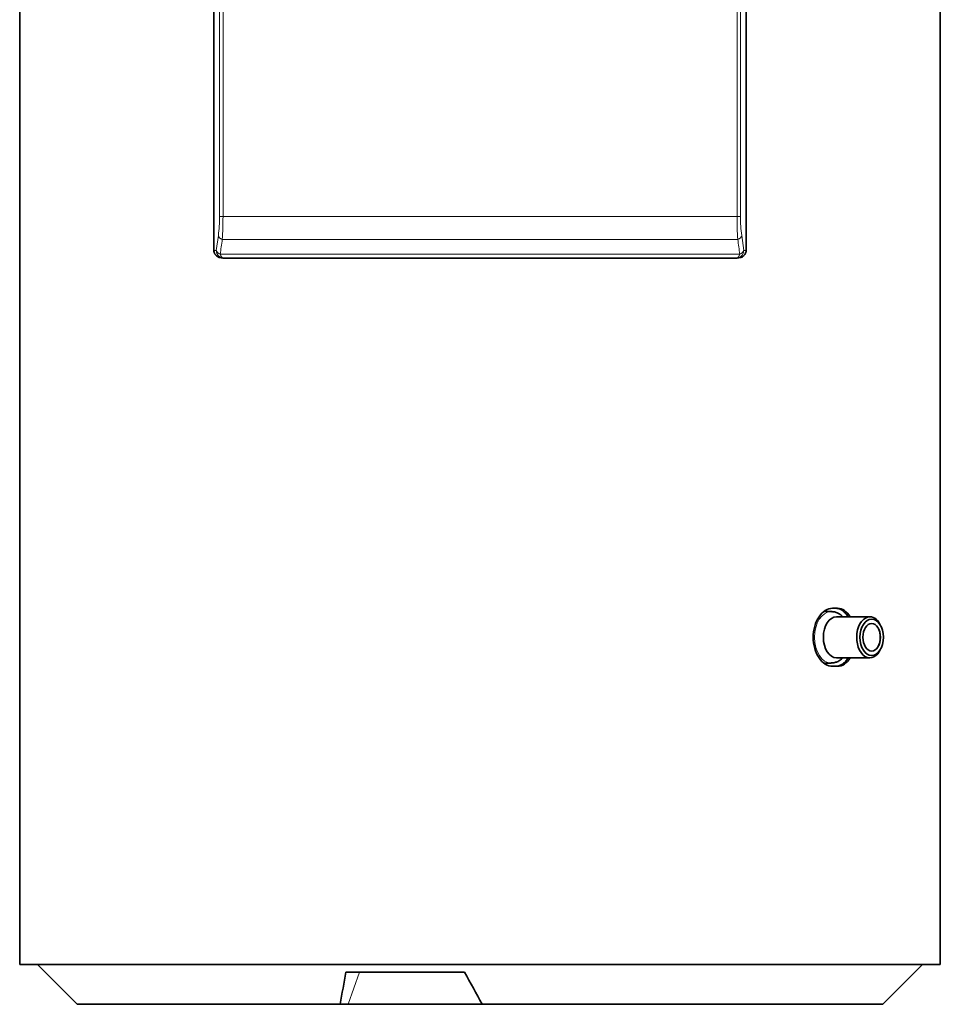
# Model space of a CAD drawing. Header units: millimetres. Extents: x -1322 to 2906, y -1845 to 3109.
# Tile 4 of 7: x -117 to 486, y 355 to 1000. Entities that reach past the tile are written whole.
import ezdxf

# ---------------------------------------------------------------- set-up
doc = ezdxf.new("R2010")
doc.units = ezdxf.units.MM
for name, color, linetype in [('7622280', 7, 'Continuous'), ('7627262', 7, 'Continuous'), ('7627729', 7, 'Continuous'), ('EEP06411_TUBE_CO', 7, 'Continuous'), ('FactualArea', 7, 'Continuous')]:
    doc.layers.add(name, color=color, linetype=linetype)

# ---------------------------------------------------------------- blocks, each defined once
blk = doc.blocks.new('SE')
at = {"layer": '7622280', "color": 2, "linetype": 'Continuous', "lineweight": 35}
for p, q in [((-105.23, 380.91), (-79.23, 354.91)), ((448.77, 354.91), (474.77, 380.91)), ((96.82, 375.91), (174.7, 375.91)), ((-79.23, 354.91), (93.2, 354.91)), ((98.36, 354.91), (93.2, 354.91)), ((186.13, 354.91), (98.36, 354.91)), ((186.13, 354.91), (448.77, 354.91))]:
    blk.add_line(p, q, dxfattribs=at)
at = {"layer": '7622280', "color": 7, "linetype": 'Continuous', "lineweight": 18}
blk.add_line((105.89, 375.91), (98.36, 354.91), dxfattribs=at)
at = {"layer": '7622280', "color": 2, "linetype": 'Continuous', "lineweight": 35}
for centre, radius, start, end in [((5826.48, -622.9), 5816.06, 170.111474, 170.321405), ((7396.43, 4294.14), 8216.2, 208.482574, 208.649316)]:
    blk.add_arc(centre, radius, start, end, dxfattribs=at)
at = {"layer": '7627262', "color": 2, "linetype": 'Continuous', "lineweight": 35}
for p, q in [((10.4, 1983.95), (10.4, 848.95)), ((359.16, 848.95), (359.16, 1983.95)), ((16.93, 843.95), (16.19, 843.95)), ((352.63, 843.95), (16.93, 843.95)), ((353.37, 843.95), (352.63, 843.95))]:
    blk.add_line(p, q, dxfattribs=at)
at = {"layer": '7627262', "color": 7, "linetype": 'Continuous', "lineweight": 18}
for p, q in [((14.13, 871.14), (14.13, 1983.95)), ((16.39, 1983.95), (16.39, 871.14)), ((353.18, 871.14), (353.18, 1983.95)), ((355.43, 1983.95), (355.43, 871.14)), ((16.39, 871.14), (14.13, 871.14)), ((16.39, 871.14), (353.18, 871.14)), ((353.18, 871.14), (355.43, 871.14)), ((12, 848.95), (13.34, 858.64)), ((356.22, 858.64), (357.56, 848.95)), ((15.92, 856.14), (353.64, 856.14)), ((10.4, 848.95), (12, 848.95)), ((14.52, 846.45), (355.04, 846.45)), ((357.56, 848.95), (359.16, 848.95))]:
    blk.add_line(p, q, dxfattribs=at)
for centre, radius, start, end in [((-80, 870.8), 94.13, 352.57516, 0.20444), ((-212.19, 870.76), 228.57, 356.33201, 0.09451), ((581.75, 870.76), 228.58, 179.90552, 183.66796), ((449.57, 870.8), 94.13, 179.79564, 187.42477), ((-3930.43, 1419.95), 3986.42, 351.72843, 351.86912), ((4299.99, 1419.95), 3986.42, 188.13088, 188.27157)]:
    blk.add_arc(centre, radius, start, end, dxfattribs=at)
for centre, major_axis, ratio, start_param, end_param in [((18.26, 858.64), (-4.95, 0.68), 0.608802, 0.220674, 1.162795), ((351.3, 858.64), (4.95, 0.68), 0.608802, 5.12039, 6.062511), ((16.93, 848.95), (0, 5), 0.984808, 1.570796, 3.141593), ((16.93, 848.95), (-4.95, 0.69), 0.614909, 0.222018, 1.150607), ((16.93, 848.95), (0, 5), 0.555699, 2.094395, 3.141593), ((352.63, 848.95), (0, -5), 0.984808, 0, 1.570796), ((352.63, 848.95), (0, 5), 0.555699, 3.141593, 4.18879), ((352.63, 848.95), (4.95, 0.69), 0.614909, 5.132578, 6.061167)]:
    blk.add_ellipse(centre, major_axis=major_axis, ratio=ratio, start_param=start_param, end_param=end_param, dxfattribs=at)
at = {"layer": '7627262', "color": 2, "linetype": 'Continuous', "lineweight": 35}
for points, knots in [([(10.4, 848.95), (10.4, 848.54), (10.45, 848.15), (10.61, 847.59), (10.68, 847.4), (10.83, 847.05), (10.91, 846.88), (11.1, 846.55), (11.21, 846.4), (11.42, 846.1), (11.54, 845.97), (11.9, 845.57), (12.17, 845.34), (13.01, 844.73), (13.61, 844.44), (14.88, 844.04), (15.53, 843.95), (16.19, 843.95)], [0, 0, 0, 0, 0.125, 0.125, 0.1875, 0.1875, 0.25, 0.25, 0.3125, 0.3125, 0.375, 0.375, 0.5, 0.5, 0.75, 0.75, 1, 1, 1, 1]), ([(353.37, 843.95), (354.03, 843.95), (354.68, 844.04), (355.62, 844.33), (355.93, 844.46), (356.54, 844.75), (356.83, 844.93), (357.25, 845.23), (357.38, 845.34), (357.65, 845.57), (357.78, 845.7), (358.14, 846.09), (358.36, 846.39), (358.74, 847.04), (358.89, 847.39), (359.05, 847.96), (359.09, 848.15), (359.15, 848.55), (359.16, 848.75), (359.16, 848.95)], [0, 0, 0, 0, 0.25, 0.25, 0.375, 0.375, 0.5, 0.5, 0.5625, 0.5625, 0.625, 0.625, 0.75, 0.75, 0.875, 0.875, 0.9375, 0.9375, 1, 1, 1, 1])]:
    blk.add_open_spline(points, degree=3, knots=knots, dxfattribs=at)
at = {"layer": '7627729', "color": 2, "linetype": 'Continuous', "lineweight": 35}
for p, q in [((-116.83, 1040.79), (-116.83, 380.91)), ((486.37, 380.91), (486.37, 1040.79)), ((418.98, 614.41), (415.79, 614.41)), ((415.79, 576.41), (418.98, 576.41)), ((486.37, 380.91), (-116.83, 380.91))]:
    blk.add_line(p, q, dxfattribs=at)
for points, knots in [([(415.79, 614.41), (414.19, 614.41), (412.56, 613.9), (409.51, 611.99), (408.09, 610.6), (405.7, 607.08), (404.75, 604.97), (403.44, 600.37), (403.08, 597.89), (403.08, 592.92), (403.44, 590.44), (404.75, 585.85), (405.7, 583.73), (408.09, 580.21), (409.51, 578.82), (412.56, 576.92), (414.19, 576.41), (415.79, 576.41)], [0, 0, 0, 0, 0.125, 0.125, 0.25, 0.25, 0.375, 0.375, 0.5, 0.5, 0.625, 0.625, 0.75, 0.75, 0.875, 0.875, 1, 1, 1, 1]), ([(425.94, 608.86), (425.6, 609.44), (424.86, 610.52), (423.61, 611.89), (422.25, 612.99), (420.81, 613.79), (419.3, 614.31), (418.26, 614.37), (417.74, 614.41)], [0.7502887, 0.7502887, 0.7502887, 0.7502887, 0.7915675, 0.833261, 0.8749625, 0.9166569, 0.958329, 1, 1, 1, 1]), ([(427.23, 608.86), (426.18, 610.61), (424.91, 612), (422.1, 613.9), (420.56, 614.41), (418.98, 614.41)], [0.7504265, 0.7504265, 0.7504265, 0.7504265, 0.875, 0.875, 1, 1, 1, 1]), ([(417.74, 576.41), (418.02, 576.42), (418.59, 576.44), (419.43, 576.59), (420.26, 576.84), (421.07, 577.18), (421.86, 577.61), (422.62, 578.13), (423.36, 578.73), (424.07, 579.42), (424.74, 580.19), (425.37, 581.03), (425.76, 581.64), (425.94, 581.96)], [0, 0, 0, 0, 0.0227453, 0.0454828, 0.0682226, 0.0909692, 0.1137223, 0.1364795, 0.1592369, 0.181992, 0.2047445, 0.2274984, 0.2499002, 0.2499002, 0.2499002, 0.2499002]), ([(418.98, 576.41), (420.56, 576.41), (422.1, 576.92), (424.91, 578.82), (426.18, 580.21), (427.23, 581.96)], [0, 0, 0, 0, 0.125, 0.125, 0.2496368, 0.2496368, 0.2496368, 0.2496368])]:
    blk.add_open_spline(points, degree=3, knots=knots, dxfattribs=at)
at = {"layer": 'EEP06411_TUBE_CO', "color": 2, "linetype": 'Continuous', "lineweight": 35}
for p, q in [((414.78, 612.26), (410.18, 612.26)), ((429.14, 608.86), (418.41, 608.86)), ((440.25, 608.86), (429.14, 608.86)), ((447.84, 601.91), (447.5, 602.72)), ((447.5, 588.09), (447.84, 588.91)), ((418.41, 581.96), (429.14, 581.96)), ((429.14, 581.96), (440.25, 581.96)), ((410.17, 578.56), (414.78, 578.56))]:
    blk.add_line(p, q, dxfattribs=at)
at = {"layer": 'EEP06411_TUBE_CO', "color": 7, "linetype": 'Continuous', "lineweight": 18}
blk.add_ellipse((414.78, 595.41), major_axis=(0, 16.85), ratio=0.642788, start_param=0.008479, end_param=3.143161, dxfattribs=at)
at = {"layer": 'EEP06411_TUBE_CO', "color": 2, "linetype": 'Continuous', "lineweight": 35}
for centre, major_axis, start_param, end_param in [((418.41, 595.41), (0, -13.45), 3.141593, 6.283185), ((440.25, 595.41), (0, 13.45), 0, 4.137219), ((440.25, 595.41), (0, 13.45), 5.287559, 6.283185), ((440.21, 595.41), (0, 10.55), 4.186754, 5.238024)]:
    blk.add_ellipse(centre, major_axis=major_axis, ratio=0.642788, start_param=start_param, end_param=end_param, dxfattribs=at)
for major_axis in [(0, 11.95), (0, 9)]:
    blk.add_ellipse((441.39, 595.41), major_axis=major_axis, ratio=0.642788, dxfattribs=at)
for points, knots in [([(422.45, 608.9), (422.17, 609.18), (421.31, 609.97), (419.74, 611.05), (417.65, 611.91), (415.87, 612.3), (414.91, 612.22), (414.66, 612.2)], [0.8024338, 0.8024338, 0.8024338, 0.8024338, 0.82909, 0.8804638, 0.930202, 0.9838926, 1, 1, 1, 1]), ([(414.8, 578.59), (415.51, 578.61), (416.79, 578.67), (418.87, 579.35), (420.81, 580.44), (421.96, 581.42), (422.49, 581.95)], [0, 0, 0, 0, 0.0438096, 0.0944842, 0.1452861, 0.1952878, 0.1952878, 0.1952878, 0.1952878])]:
    blk.add_open_spline(points, degree=3, knots=knots, dxfattribs=at)

msp = doc.modelspace()

# ---------------------------------------------------------------- block references
at = {"layer": 'FactualArea'}
msp.add_blockref('SE', (0, 0), dxfattribs=at)

doc.saveas('drawing.dxf')
